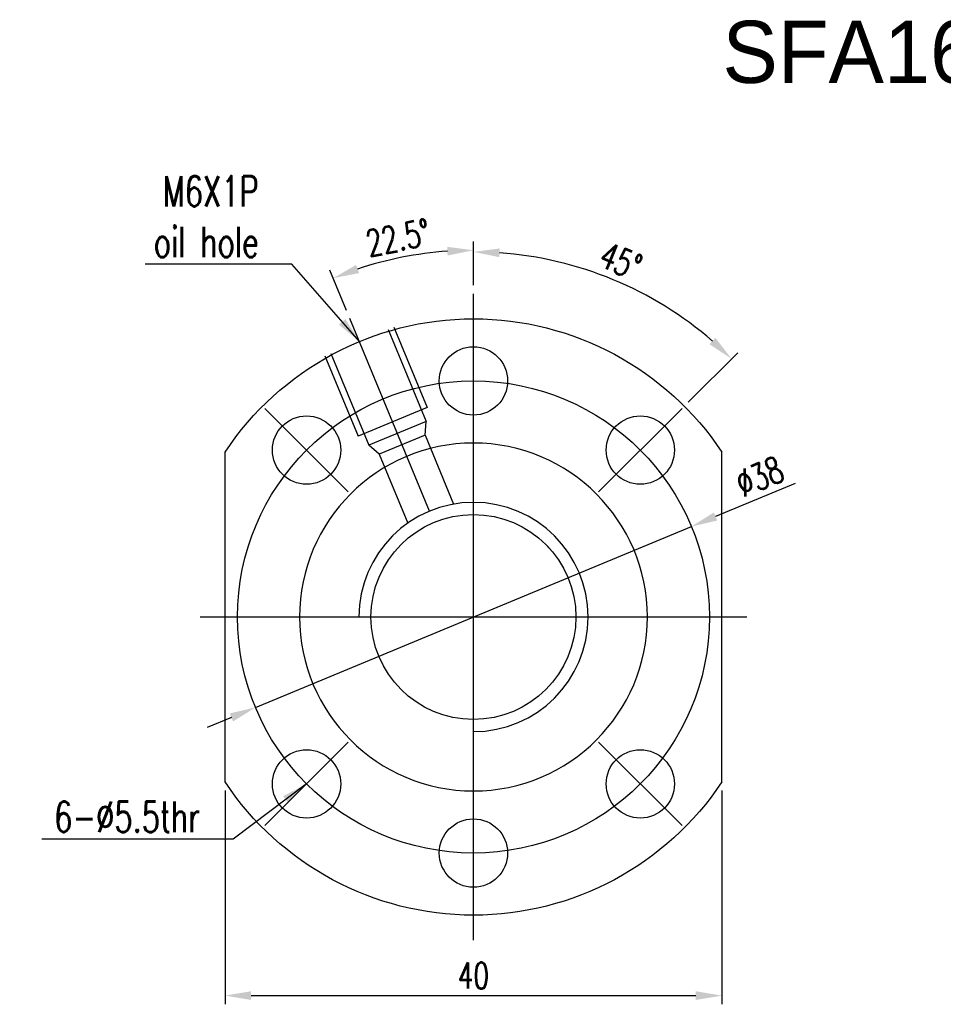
# Model space of a CAD drawing. Extents: x -230 to 1045, y -483 to 643.
# Tile 1 of 48: x -230 to -155, y 65 to 145. Entities that reach past the tile are written whole.
import ezdxf
from ezdxf.lldxf.tags import DXFTag

# ---------------------------------------------------------------- set-up
doc = ezdxf.new("R2010")
doc.units = 0
doc.header["$LTSCALE"] = 2
doc.header["$MEASUREMENT"] = 0
for name, color, linetype in [('CL', 1, 'CENTER'), ('DIM', 4, 'Continuous'), ('HID', 2, 'DASHED'), ('OUT', 3, 'Continuous')]:
    doc.layers.add(name, color=color, linetype=linetype)
doc.styles.add('DIM-7', font='SIMPLEX.shx', dxfattribs={"width": 0.7, "bigfont": 'chineset.shx'})
doc.styles.add('T', font='txt')
tags = doc.linetypes.add('CENTER', pattern=[2, 1.25, -0.25, 0.25, -0.25]).pattern_tags.tags
tags[10:11] = [DXFTag(74, 4), DXFTag(75, 0), DXFTag(340, '0'), DXFTag(46, 0.0), DXFTag(50, 0.0), DXFTag(44, 0.0), DXFTag(45, 0.0)]
tags[8:9] = [DXFTag(74, 4), DXFTag(75, 0), DXFTag(340, '0'), DXFTag(46, 0.0), DXFTag(50, 0.0), DXFTag(44, 0.0), DXFTag(45, 0.0)]
tags[6:7] = [DXFTag(74, 4), DXFTag(75, 0), DXFTag(340, '0'), DXFTag(46, 0.0), DXFTag(50, 0.0), DXFTag(44, 0.0), DXFTag(45, 0.0)]
tags[4:5] = [DXFTag(74, 4), DXFTag(75, 0), DXFTag(340, '0'), DXFTag(46, 0.0), DXFTag(50, 0.0), DXFTag(44, 0.0), DXFTag(45, 0.0)]
tags = doc.linetypes.add('DASHED', pattern=[0.75, 0.5, -0.25]).pattern_tags.tags
tags[6:7] = [DXFTag(74, 4), DXFTag(75, 0), DXFTag(340, '0'), DXFTag(46, 0.0), DXFTag(50, 0.0), DXFTag(44, 0.0), DXFTag(45, 0.0)]
tags[4:5] = [DXFTag(74, 4), DXFTag(75, 0), DXFTag(340, '0'), DXFTag(46, 0.0), DXFTag(50, 0.0), DXFTag(44, 0.0), DXFTag(45, 0.0)]
doc.dimstyles.new('CNS', dxfattribs={"dimscale": 0.7, "dimtxt": 3, "dimasz": 3, "dimexe": 1, "dimexo": 1, "dimgap": 1.5, "dimtad": 1, "dimdsep": 46, "dimtxsty": 'DIM-7', "dimcen": 0.09, "dimclrd": 4, "dimclre": 4, "dimclrt": 4, "dimadec": 0, "dimazin": 2, "dimtfac": 1, "dimtmove": 0, "dimatfit": 3, "dimfxl": 1, "dimtvp": 0.971429, "dimtolj": 1, "dimarcsym": 0})

# ---------------------------------------------------------------- blocks, each defined once
blk = doc.blocks.new('*D15')
at = {"layer": 'DEFPOINTS', "color": 0, "transparency": 16777216}
for p in [(-175.631, 103.943), (-210.73, 89.382)]:
    blk.add_point(p, dxfattribs=at)
at = {"layer": 'DIM', "color": 7, "lineweight": -2, "transparency": 16777216}
for p, q in [((-167.29, 107.403), (-173.691, 104.748)), ((-210.73, 89.382), (-175.631, 103.943)), ((-212.67, 88.577), (-214.61, 87.772))]:
    blk.add_line(p, q, dxfattribs=at)
at = {"layer": 'DIM', "color": 7, "transparency": 16777216}
for points in [[(-173.825, 105.071), (-173.557, 104.424), (-175.631, 103.943)], [(-212.804, 88.9), (-212.536, 88.254), (-210.73, 89.382)]]:
    blk.add_solid(points, dxfattribs=at)
at = {"layer": 'DIM', "color": 7, "transparency": 16777216, "insert": (-170.138, 107.965), "char_height": 2.1, "attachment_point": 5, "rotation": 22.5316, "style": 'DIM-7'}
blk.add_mtext('\\A1;∅38', dxfattribs=at)
blk = doc.blocks.new('*D16')
at = {"layer": 'DEFPOINTS', "color": 0, "transparency": 16777216}
for p in [(-213.181, 83.396), (-173.181, 83.396), (-173.181, 66.186)]:
    blk.add_point(p, dxfattribs=at)
at = {"layer": 'DIM', "color": 7, "lineweight": -2, "transparency": 16777216}
for p, q in [((-213.181, 82.696), (-213.181, 65.486)), ((-173.181, 82.696), (-173.181, 65.486)), ((-211.081, 66.186), (-175.281, 66.186))]:
    blk.add_line(p, q, dxfattribs=at)
at = {"layer": 'DIM', "color": 7, "transparency": 16777216}
for points in [[(-211.081, 66.536), (-211.081, 65.836), (-213.181, 66.186)], [(-175.281, 66.536), (-175.281, 65.836), (-173.181, 66.186)]]:
    blk.add_solid(points, dxfattribs=at)
at = {"layer": 'DIM', "color": 7, "transparency": 16777216, "insert": (-193.181, 67.796), "char_height": 2.1, "attachment_point": 5, "style": 'DIM-7'}
blk.add_mtext('\\A1;40', dxfattribs=at)
blk = doc.blocks.new('*D23')
at = {"layer": 'DEFPOINTS', "color": 0, "transparency": 16777216}
for p in [(-197.034, 125.93), (-193.181, 122.662), (-203.131, 120.683), (-196.711, 105.185), (-193.181, 70.662)]:
    blk.add_point(p, dxfattribs=at)
at = {"layer": 'DIM', "color": 7, "lineweight": -2, "transparency": 16777216}
for p, q in [((-193.181, 123.362), (-193.181, 126.882)), ((-203.398, 121.33), (-204.745, 124.582))]:
    blk.add_line(p, q, dxfattribs=at)
blk.add_arc((-193.181, 96.662), 29.52, 94.07678, 108.42322, dxfattribs=at)
at = {"layer": 'DIM', "color": 7, "transparency": 16777216}
for points in [[(-195.292, 126.457), (-195.267, 125.758), (-193.181, 126.182)], [(-202.388, 124.341), (-202.632, 124.997), (-204.478, 123.935)]]:
    blk.add_solid(points, dxfattribs=at)
at = {"layer": 'DIM', "color": 7, "transparency": 16777216, "insert": (-199.254, 127.194), "char_height": 2.1, "attachment_point": 5, "rotation": 11.25, "style": 'DIM-7'}
blk.add_mtext('\\A1;22.5°', dxfattribs=at)
blk = doc.blocks.new('*D24')
at = {"layer": 'DEFPOINTS', "color": 0, "transparency": 16777216}
for p in [(-193.181, 122.662), (-178.487, 122.113), (-176.387, 113.456), (-183.104, 106.739), (-193.181, 70.662)]:
    blk.add_point(p, dxfattribs=at)
at = {"layer": 'DIM', "color": 7, "lineweight": -2, "transparency": 16777216}
for p, q in [((-193.181, 123.362), (-193.181, 126.75)), ((-175.892, 113.951), (-171.905, 117.938))]:
    blk.add_line(p, q, dxfattribs=at)
blk.add_arc((-193.181, 96.662), 29.388, 49.09508, 85.90492, dxfattribs=at)
at = {"layer": 'DIM', "color": 7, "transparency": 16777216}
for points in [[(-191.095, 125.626), (-191.07, 126.325), (-193.181, 126.05)], [(-173.699, 119.13), (-174.176, 118.618), (-172.4, 117.443)]]:
    blk.add_solid(points, dxfattribs=at)
at = {"layer": 'DIM', "color": 7, "transparency": 16777216, "insert": (-181.318, 125.301), "char_height": 2.1, "attachment_point": 5, "rotation": 337.5, "style": 'DIM-7'}
blk.add_mtext('\\A1;45°', dxfattribs=at)

msp = doc.modelspace()

# ---------------------------------------------------------------- linework, layer by layer
at = {"layer": 'CL', "color": 7}
for p, q in [((-193.181, 70.662), (-193.181, 122.662)), ((-196.711, 105.185), (-203.131, 120.683)), ((-203.257, 106.739), (-209.975, 113.456)), ((-183.104, 106.739), (-176.387, 113.456)), ((-215.181, 96.662), (-171.181, 96.662)), ((-203.257, 86.586), (-209.975, 79.869)), ((-183.104, 86.586), (-176.387, 79.869))]:
    msp.add_line(p, q, dxfattribs=at)
msp.add_circle((-193.181, 96.662), 19, dxfattribs=at)
at = {"layer": 'DIM', "color": 7}
msp.add_arc((-193.181, 96.662), 9.225, 270, 180, dxfattribs=at)
at = {"layer": 'HID', "color": 7, "linetype": 'DASHED', "ltscale": 1.647829}
for p, q in [((-200.055, 119.792), (-196.994, 112.401)), ((-199.594, 119.983), (-196.915, 113.516)), ((-205.137, 117.687), (-202.458, 111.22)), ((-204.675, 117.879), (-201.613, 110.488)), ((-196.915, 113.516), (-202.458, 111.22)), ((-196.994, 112.401), (-201.613, 110.488)), ((-197.073, 111.286), (-196.994, 112.401)), ((-197.073, 111.286), (-200.769, 109.755)), ((-197.073, 111.286), (-194.779, 105.748)), ((-200.769, 109.755), (-201.613, 110.488)), ((-200.769, 109.755), (-198.475, 104.217))]:
    msp.add_line(p, q, dxfattribs=at)
at = {"layer": 'HID', "color": 7, "linetype": 'DASHED', "ltscale": 0.009698}
msp.add_line((-181.297, 75.811), (-181.308, 75.838), dxfattribs=at)
msp.add_line((-181.297, 75.811), (-181.308, 75.838), dxfattribs=at)
at = {"layer": 'HID', "color": 7}
msp.add_line((-181.295, 75.807), (-181.297, 75.811), dxfattribs=at)
msp.add_line((-181.295, 75.807), (-181.297, 75.811), dxfattribs=at)
for points in [[(-187.281, 102.429), (-187.231, 102.378), (-187.182, 102.327), (-187.134, 102.274)], [(-187.281, 102.429), (-187.228, 102.375), (-187.175, 102.319), (-187.124, 102.264)], [(-187.281, 102.429), (-187.228, 102.375), (-187.175, 102.319), (-187.124, 102.264)]]:
    msp.add_open_spline(points, degree=3, dxfattribs=at)
at = {"layer": 'OUT', "color": 7}
for p, q in [((-213.181, 83.396), (-213.181, 109.929)), ((-173.181, 83.396), (-173.181, 109.929))]:
    msp.add_line(p, q, dxfattribs=at)
for centre, radius in [((-193.181, 115.662), 2.75), ((-206.616, 110.097), 2.75), ((-179.746, 110.097), 2.75), ((-193.181, 96.662), 8.25), ((-206.616, 83.227), 2.75), ((-179.746, 83.227), 2.75), ((-193.181, 77.662), 2.75)]:
    msp.add_circle(centre, radius, dxfattribs=at)
at = {"layer": 'OUT', "color": 7, "extrusion": (1e-16, 0, -1)}
msp.add_circle((193.181, 96.662), 14, dxfattribs=at)
for start, end in [(33.55731, 146.44269), (213.55731, 326.44269)]:
    msp.add_arc((193.181, 96.662), 24, start, end, dxfattribs=at)

# ---------------------------------------------------------------- texts
at = {"color": 7, "style": 'T'}
msp.add_text('SFA1630', height=5, dxfattribs=at).set_placement((-173.136, 139.651))
at = {"layer": 'DIM', "color": 7, "char_height": 2.45, "attachment_point": 9, "style": 'DIM-7'}
for s, insert in [('\\A1;M6X1P\\Poil hole', (-210.475, 125.624)), ('\\A1;6-%%C5.5thr', (-215.184, 79.351))]:
    msp.add_mtext(s, dxfattribs=dict(at, insert=insert))

# ---------------------------------------------------------------- dimensions: what is measured, and where the dimension line sits
at = {"layer": 'DIM', "color": 7}
for base, line1, picture, middle in [((-197.034, 125.93), ((-196.711, 105.185), (-203.131, 120.683)), '*D23', (-199.254, 127.194)), ((-178.487, 122.113), ((-183.104, 106.739), (-176.387, 113.456)), '*D24', (-181.318, 125.301))]:
    dim = msp.add_angular_dim_2l(base=base, line1=line1, line2=((-193.181, 70.662), (-193.181, 122.662)), dimstyle='CNS', override={"dimscale": 0.7, "dimgap": 0.8, "dimtad": 1, "dimclrd": 7, "dimclre": 7, "dimclrt": 7, "dimadec": 2, "dimazin": 2, "dimtm": 1e-09, "dimtfac": 0.6, "dimtmove": 1}, dxfattribs=at)
    dim.commit()
    dim.dimension.update_dxf_attribs({"geometry": picture, "text_midpoint": middle})
dim = msp.add_diameter_dim_2p(p1=(-210.73, 89.382), p2=(-175.631, 103.943), dimstyle='CNS', override={"dimscale": 0.7, "dimgap": 0.8, "dimtad": 1, "dimclrd": 7, "dimclre": 4, "dimclrt": 7, "dimadec": 2, "dimazin": 2, "dimtm": 1e-09, "dimtfac": 0.6, "dimtmove": 1}, dxfattribs=at)
dim.commit()
dim.dimension.update_dxf_attribs({"geometry": '*D15', "text_midpoint": (-170.138, 107.965)})
dim = msp.add_linear_dim(base=(-173.181, 66.186), p1=(-213.181, 83.396), p2=(-173.181, 83.396), dimstyle='CNS', override={"dimscale": 0.7, "dimgap": 0.8, "dimtad": 1, "dimclrd": 7, "dimclre": 7, "dimclrt": 7, "dimadec": 2, "dimazin": 2, "dimtm": 1e-09, "dimtfac": 0.6, "dimtmove": 1}, dxfattribs=at)
dim.commit()
dim.dimension.update_dxf_attribs({"geometry": '*D16', "text_midpoint": (-193.181, 67.796)})

# ---------------------------------------------------------------- leaders
at = {"layer": 'DIM', "color": 7, "annotation_type": 0, "has_hookline": 1, "hookline_direction": 1}
for points, override, text_width in [([(-202.365, 118.835), (-207.815, 125.064), (-209.915, 125.064)], {"dimgap": 0.8, "dimclrd": 7, "dimadec": 2, "dimtm": 1e-09, "dimtfac": 0.6, "dimtmove": 1}, 9.147), ([(-206.616, 83.227), (-212.524, 78.791), (-214.624, 78.791)], {"dimscale": 0.7, "dimgap": 0.8, "dimtad": 1, "dimclrd": 7, "dimclre": 4, "dimadec": 2, "dimazin": 2, "dimtm": 1e-09, "dimtfac": 0.6, "dimtmove": 1}, 12.74)]:
    msp.add_leader(points, dimstyle='CNS', override=override, dxfattribs=dict(at, text_width=text_width))

doc.saveas('drawing.dxf')
